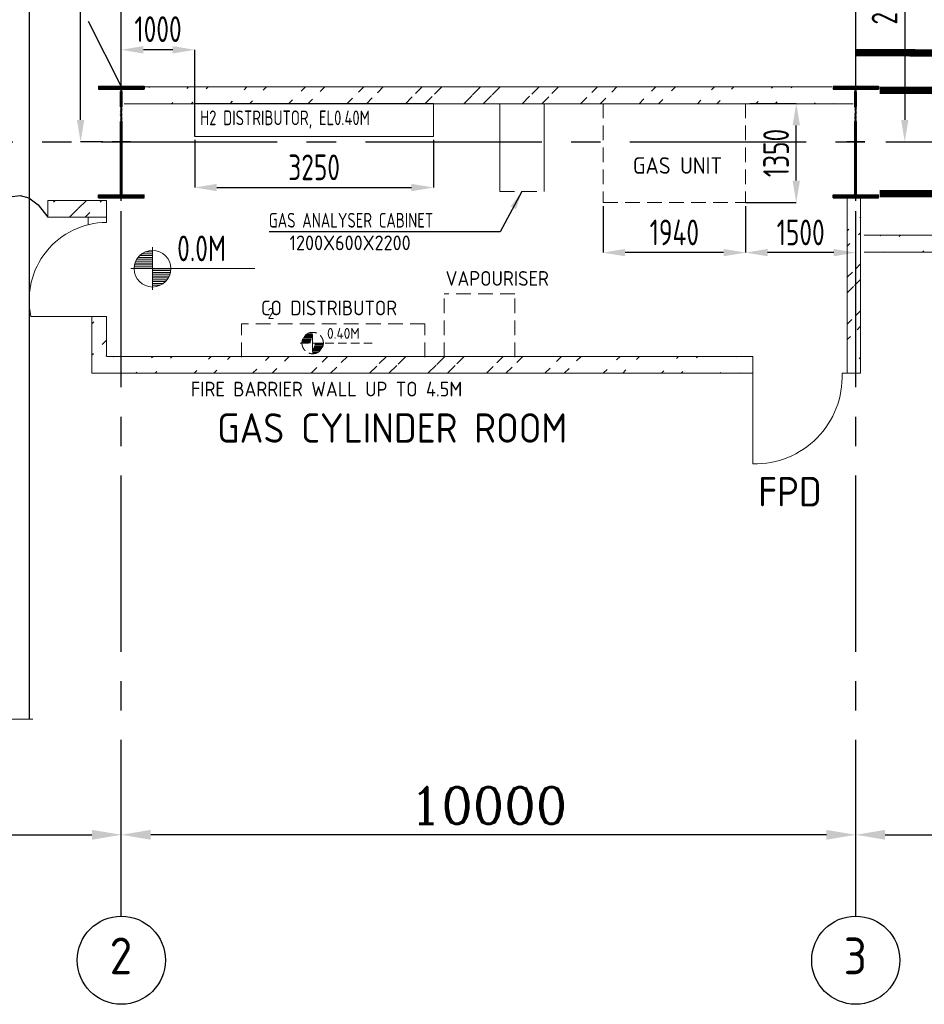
# Model space of a CAD drawing. Extents: x -7650383 to 4934791, y -137560 to 1826789.
# Tile 26 of 256: x 208007 to 220324, y 457341 to 470746. Entities that reach past the tile are written whole.
import ezdxf
from ezdxf.enums import TextEntityAlignment as Align

# ---------------------------------------------------------------- set-up
doc = ezdxf.new("R2010")
doc.units = 0
doc.header["$LTSCALE"] = 800
doc.header["$MEASUREMENT"] = 0
for name, pattern in [('CENTER', [2, 1.25, -0.25, 0.25, -0.25]), ('CENTER2', [1.125, 0.75, -0.125, 0.125, -0.125]), ('DASHDOT', [1, 0.5, -0.25, 0, -0.25]), ('HIDDEN', [0.375, 0.25, -0.125])]:
    doc.linetypes.add(name, pattern=pattern)
doc.layers.get('0').update_dxf_attribs({"linetype": 'CONTINUOUS'})
for name, color, linetype in [('0-7-COL', 2, 'CENTER'), ('CEN', 2, 'CENTER'), ('CENTER', 2, 'CENTER'), ('COL', 1, 'CENTER'), ('GRID', 8, 'CENTER'), ('HATCH', 9, 'CONTINUOUS'), ('PIPE', 1, 'CONTINUOUS'), ('ROAD', 40, 'CONTINUOUS'), ('STR', 2, 'CONTINUOUS'), ('TEXT', 3, 'CONTINUOUS'), ('TG_Col', 2, 'CONTINUOUS')]:
    doc.layers.add(name, color=color, linetype=linetype)
for name, color, linetype, lineweight in [('DIM', 4, 'CONTINUOUS', 13), ('EQP0', 8, 'HIDDEN', 9), ('WALL', 6, 'CONTINUOUS', 18)]:
    doc.layers.add(name, color=color, linetype=linetype, lineweight=lineweight)
doc.styles.add('ROMANC', font='romanc')
doc.styles.add('ROMANS', font='ISO9.shx', dxfattribs={"width": 0.8})
doc.styles.add('S1', font='SIMPLEX.SHX', dxfattribs={"height": 200})
doc.styles.get("Standard").update_dxf_attribs({"font": 'ISO9'})
doc.dimstyles.get("Standard").update_dxf_attribs({"dimtxt": 0.18, "dimasz": 0.18, "dimexe": 0.18, "dimexo": 0.0625, "dimgap": 0.09, "dimtad": 0, "dimtih": 1, "dimtoh": 1, "dimdec": 4, "dimzin": 0, "dimdsep": 46, "dimtxsty": 'Standard', "dimcen": 0.09, "dimadec": 0, "dimazin": 0, "dimtfac": 1, "dimtdec": 4, "dimtofl": 0, "dimtmove": 0, "dimatfit": 3, "dimfxl": 1, "dimtolj": 1, "dimtzin": 0, "dimarcsym": 0})
doc.dimstyles.new('STANDARD$0', dxfattribs={"dimtxt": 250, "dimasz": 200, "dimexe": 0, "dimexo": 0, "dimgap": 100, "dimtad": 1, "dimdec": 0, "dimzin": 0, "dimdsep": 46, "dimtxsty": 'S1', "dimcen": 0, "dimadec": 0, "dimazin": 0, "dimtfac": 1, "dimtdec": 0, "dimtmove": 2, "dimatfit": 3, "dimfxl": 1, "dimtolj": 1, "dimtzin": 0, "dimarcsym": 0})
pattern_1 = [(45, (185011.4, 370555.8), (-397.7476, 397.7476), []), (45, (185276.57, 370555.8), (-397.7476, 397.7476), [])]

# ---------------------------------------------------------------- blocks, each defined once
blk = doc.blocks.new('*D360')
at = {"layer": 'DIM', "color": 9, "lineweight": -2, "transparency": 16777216}
for p, q in [((219391, 471832), (220058, 471832)), ((220058, 471532), (220058, 469382)), ((219800, 469082), (220058, 469082))]:
    blk.add_line(p, q, dxfattribs=at)
at = {"layer": 'DIM', "color": 9, "transparency": 16777216}
for points in [[(220008, 471532), (220108, 471532), (220058, 471832)], [(220008, 469382), (220108, 469382), (220058, 469082)]]:
    blk.add_solid(points, dxfattribs=at)
at = {"layer": 'DIM', "transparency": 16777216, "insert": (219783, 471031), "char_height": 350, "attachment_point": 5, "rotation": 90, "style": 'ROMANS'}
blk.add_mtext('\\A1;2750', dxfattribs=at)
blk = doc.blocks.new('*D398')
at = {"layer": 'DIM', "color": 9, "lineweight": -2, "transparency": 16777216}
for p, q in [((209191, 476882), (208837, 476882)), ((208837, 469382), (208837, 476582)), ((209141, 469082), (208837, 469082))]:
    blk.add_line(p, q, dxfattribs=at)
at = {"layer": 'DIM', "color": 9, "transparency": 16777216}
for points in [[(208787, 476582), (208887, 476582), (208837, 476882)], [(208787, 469382), (208887, 469382), (208837, 469082)]]:
    blk.add_solid(points, dxfattribs=at)
at = {"layer": 'DIM', "transparency": 16777216, "insert": (208518, 473460), "char_height": 350, "attachment_point": 5, "rotation": 90, "style": 'ROMANS'}
blk.add_mtext('\\A1;7800', dxfattribs=at)
blk = doc.blocks.new('A$C41E52089')
at = {"layer": 'COL'}
h = blk.add_hatch(dxfattribs=at)
h.set_pattern_fill('ANSI31', color=256, scale=100, style=0)
h.paths.add_polyline_path([(310, -720), (0, -720), (0, -760), (310, -760)])
h.paths.add_polyline_path([(0, -720), (-310, -720), (-310, -760), (0, -760)])
h.paths.add_polyline_path([(0, 0), (-13, 0), (-13, -720), (0, -720)])
h.paths.add_polyline_path([(0, 720), (-13, 720), (-13, 0), (0, 0)])
h.paths.add_polyline_path([(12, 0), (0, 0), (0, -720), (12, -720)])
h.paths.add_polyline_path([(12, 720), (0, 720), (0, 0), (12, 0)])
h.paths.add_polyline_path([(310, 760), (0, 760), (0, 720), (12, 720), (310, 720)])
h.paths.add_polyline_path([(0, 760), (-310, 760), (-310, 720), (0, 720)])
for p, q in [((-310, 760), (310, 760)), ((-310, 760), (-310, 720)), ((-310, 720), (310, 720)), ((-13, -720), (-13, 720)), ((12, -720), (12, 720)), ((310, 760), (310, 720)), ((-310, -720), (310, -720)), ((-310, -760), (-310, -720)), ((-310, -760), (310, -760)), ((310, -760), (310, -720))]:
    blk.add_line(p, q, dxfattribs=at)
at = {"layer": 'COL', "color": 2}
for p, q in [((0, -800), (0, 800)), ((123, 0), (-123, 0))]:
    blk.add_line(p, q, dxfattribs=at)
blk = doc.blocks.new('*D197')
at = {"layer": 'DIM', "color": 9, "lineweight": -2, "transparency": 16777216}
for p, q in [((209391, 470009), (209391, 470336)), ((210091, 470336), (209691, 470336)), ((210391, 469156), (210391, 470336))]:
    blk.add_line(p, q, dxfattribs=at)
at = {"layer": 'DIM', "color": 9, "transparency": 16777216}
for points in [[(209691, 470386), (209691, 470286), (209391, 470336)], [(210091, 470386), (210091, 470286), (210391, 470336)]]:
    blk.add_solid(points, dxfattribs=at)
at = {"layer": 'DIM', "transparency": 16777216, "insert": (209891, 470617), "char_height": 350, "attachment_point": 5, "style": 'ROMANS'}
blk.add_mtext('\\A1;1000', dxfattribs=at)
blk = doc.blocks.new('*X35')
at = {"color": 0}
for p, q in [((36154, 29375), (36330, 29375)), ((36183, 29400), (36330, 29400)), ((36226, 29425), (36330, 29425)), ((36081, 29225), (36330, 29225)), ((36085, 29250), (36330, 29250)), ((36092, 29275), (36330, 29275)), ((36102, 29300), (36330, 29300)), ((36115, 29325), (36330, 29325)), ((36132, 29350), (36330, 29350)), ((36080, 29200), (36330, 29200))]:
    blk.add_line(p, q, dxfattribs=at)
blk = doc.blocks.new('LEVEL')
for p, q in [((0, 0), (0, 294)), ((-295, 0), (0, 0)), ((1393, 0), (0, 0)), ((0, 0), (0, -290))]:
    blk.add_line(p, q)
for start, end in [(90, 180), (0, 90), (180, 270), (270, 0)]:
    blk.add_arc((0, 0), 250, start, end)
blk.add_blockref('*X35', (-36330, -29198))
at = {"rotation": 180}
blk.add_blockref('*X35', (36330, 29198), dxfattribs=at)
at = {"flags": 4}
blk.add_attdef('LEVEL', (336, 101), '', height=250, dxfattribs=at)
blk = doc.blocks.new('*D198')
at = {"layer": 'DIM', "color": 9, "lineweight": -2, "transparency": 16777216}
for p, q in [((210391, 469109), (210391, 468461)), ((213641, 469109), (213641, 468461)), ((210691, 468461), (213341, 468461))]:
    blk.add_line(p, q, dxfattribs=at)
at = {"layer": 'DIM', "color": 9, "transparency": 16777216}
for points in [[(210691, 468511), (210691, 468411), (210391, 468461)], [(213341, 468511), (213341, 468411), (213641, 468461)]]:
    blk.add_solid(points, dxfattribs=at)
at = {"layer": 'DIM', "transparency": 16777216, "insert": (212016, 468736), "char_height": 350, "attachment_point": 5, "style": 'ROMANS'}
blk.add_mtext('\\A1;3250', dxfattribs=at)
blk = doc.blocks.new('*D199')
at = {"layer": 'DIM', "color": 9, "lineweight": -2, "transparency": 16777216}
for p, q in [((215951, 468209), (215951, 467575)), ((217891, 468209), (217891, 467575)), ((217591, 467575), (216251, 467575))]:
    blk.add_line(p, q, dxfattribs=at)
at = {"layer": 'DIM', "color": 9, "transparency": 16777216}
for points in [[(216251, 467625), (216251, 467525), (215951, 467575)], [(217591, 467625), (217591, 467525), (217891, 467575)]]:
    blk.add_solid(points, dxfattribs=at)
at = {"layer": 'DIM', "transparency": 16777216, "insert": (216921, 467850), "char_height": 350, "attachment_point": 5, "style": 'ROMANS'}
blk.add_mtext('\\A1;1940', dxfattribs=at)
blk = doc.blocks.new('*D200')
at = {"layer": 'DIM', "color": 9, "lineweight": -2, "transparency": 16777216}
for p, q in [((217948, 469606), (218581, 469606)), ((218581, 468556), (218581, 469306)), ((217891, 468256), (218581, 468256))]:
    blk.add_line(p, q, dxfattribs=at)
at = {"layer": 'DIM', "color": 9, "transparency": 16777216}
for points in [[(218531, 469306), (218631, 469306), (218581, 469606)], [(218531, 468556), (218631, 468556), (218581, 468256)]]:
    blk.add_solid(points, dxfattribs=at)
at = {"layer": 'DIM', "transparency": 16777216, "insert": (218306, 468931), "char_height": 350, "attachment_point": 5, "rotation": 90, "style": 'ROMANS'}
blk.add_mtext('\\A1;1350', dxfattribs=at)
blk = doc.blocks.new('*D201')
at = {"layer": 'DIM', "color": 9, "lineweight": -2, "transparency": 16777216}
for p, q in [((217891, 468208), (217891, 467575)), ((219091, 467575), (218191, 467575)), ((219391, 467470), (219391, 467575))]:
    blk.add_line(p, q, dxfattribs=at)
at = {"layer": 'DIM', "color": 9, "transparency": 16777216}
for points in [[(218191, 467625), (218191, 467525), (217891, 467575)], [(219091, 467625), (219091, 467525), (219391, 467575)]]:
    blk.add_solid(points, dxfattribs=at)
at = {"layer": 'DIM', "transparency": 16777216, "insert": (218641, 467850), "char_height": 350, "attachment_point": 5, "style": 'ROMANS'}
blk.add_mtext('\\A1;1500', dxfattribs=at)
blk = doc.blocks.new('*D216')
at = {"layer": 'DIM', "color": 4, "linetype": 'Continuous', "lineweight": -2, "transparency": 16777216}
blk.add_line((219791, 459649), (228991, 459649), dxfattribs=at)
at = {"layer": 'DIM', "color": 4, "linetype": 'Continuous', "transparency": 16777216}
for points in [[(219791, 459716), (219791, 459582), (219391, 459649)], [(228991, 459716), (228991, 459582), (229391, 459649)]]:
    blk.add_solid(points, dxfattribs=at)
at = {"layer": 'DIM', "linetype": 'Continuous', "transparency": 16777216, "insert": (224391, 460049), "char_height": 500, "attachment_point": 5, "style": 'ROMANC'}
blk.add_mtext('\\A1;10000', dxfattribs=at)
blk = doc.blocks.new('*D217')
at = {"layer": 'DIM', "color": 4, "linetype": 'Continuous', "lineweight": -2, "transparency": 16777216}
blk.add_line((218991, 459649), (209791, 459649), dxfattribs=at)
at = {"layer": 'DIM', "color": 4, "linetype": 'Continuous', "transparency": 16777216}
for points in [[(209791, 459716), (209791, 459582), (209391, 459649)], [(218991, 459716), (218991, 459582), (219391, 459649)]]:
    blk.add_solid(points, dxfattribs=at)
at = {"layer": 'DIM', "linetype": 'Continuous', "transparency": 16777216, "insert": (214391, 460049), "char_height": 500, "attachment_point": 5, "style": 'ROMANC'}
blk.add_mtext('\\A1;10000', dxfattribs=at)
blk = doc.blocks.new('*D218')
at = {"layer": 'DIM', "color": 4, "linetype": 'Continuous', "lineweight": -2, "transparency": 16777216}
blk.add_line((197791, 459649), (208991, 459649), dxfattribs=at)
at = {"layer": 'DIM', "color": 4, "linetype": 'Continuous', "transparency": 16777216}
for points in [[(197791, 459716), (197791, 459582), (197391, 459649)], [(208991, 459716), (208991, 459582), (209391, 459649)]]:
    blk.add_solid(points, dxfattribs=at)
at = {"layer": 'DIM', "linetype": 'Continuous', "transparency": 16777216, "insert": (203391, 460049), "char_height": 500, "attachment_point": 5, "style": 'ROMANC'}
blk.add_mtext('\\A1;12000', dxfattribs=at)

msp = doc.modelspace()

# ---------------------------------------------------------------- hatches: boundary and pattern name
at = {"layer": 'HATCH'}
h = msp.add_hatch(dxfattribs=at)
h.set_pattern_fill('ANSI32', color=256, scale=1500, style=0)
h.set_pattern_definition(pattern_1)
edge = h.paths.add_edge_path()
edge.add_line((209391.2, 469831.7), (219066.2, 469831.7))
edge.add_line((209428.7, 469601.8), (219353.7, 469601.8))
h = msp.add_hatch(dxfattribs=at)
h.set_pattern_fill('ANSI32', color=256, scale=1500, style=0)
h.set_pattern_definition(pattern_1)
edge = h.paths.add_edge_path()
edge.add_line((209391.2, 469831.7), (219066.2, 469831.7))
edge.add_line((209428.7, 469601.8), (219353.7, 469601.8))
h = msp.add_hatch(dxfattribs=at)
h.set_pattern_fill('ANSI32', color=256, scale=1200, style=0)
h.set_pattern_definition([(45, (185011.4, 370560), (-318.198, 318.198), []), (45, (185223.54, 370560), (-318.198, 318.198), [])])
edge = h.paths.add_edge_path()
edge.add_line((208391.2, 468055.9), (209191.2, 468055.9))
edge.add_line((208391.2, 468285.9), (209191.2, 468285.9))
h = msp.add_hatch(dxfattribs=at)
h.set_pattern_fill('ANSI32', color=256, scale=1200, style=0)
h.set_pattern_definition([(45, (172339.5, 415211.56), (-318.198, 318.198), []), (45, (172551.6, 415211.56), (-318.198, 318.198), [])])
edge = h.paths.add_edge_path()
edge.add_line((219457, 468141.4), (219457, 465931.7))
edge.add_line((219276.2, 468141.4), (219276.2, 465931.7))
h = msp.add_hatch(dxfattribs=at)
h.set_pattern_fill('ANSI32', color=256, scale=1500, style=0)
h.set_pattern_definition([(45, (201290.14, 372205.7), (-397.7476, 397.7476), []), (45, (201555.3, 372205.7), (-397.7476, 397.7476), [])])
edge = h.paths.add_edge_path()
edge.add_line((219276.2, 467811.7), (229891.2, 467811.6))
edge.add_line((219506.2, 467581.7), (229891.2, 467581.9))
h = msp.add_hatch(dxfattribs=at)
h.set_pattern_fill('ANSI32', color=256, scale=1200, style=0)
h.set_pattern_definition([(45, (162073.7, 415445.74), (-318.198, 318.198), []), (45, (162285.83, 415445.74), (-318.198, 318.198), [])])
edge = h.paths.add_edge_path()
edge.add_line((209191.2, 466705.6), (209191.2, 466161.7))
edge.add_line((208991.2, 466705.6), (208991.2, 466144.4))
h = msp.add_hatch(dxfattribs=at)
h.set_pattern_fill('ANSI32', color=256, scale=1500, style=0)
h.set_pattern_definition([(45, (185011.4, 370555.8), (-397.7476, 397.7476), []), (45, (185276.57, 370555.8), (-397.7476, 397.7476), [])])
edge = h.paths.add_edge_path()
edge.add_line((209191.2, 466161.7), (217991.2, 466161.7))
edge.add_line((208991.2, 465931.7), (217991.2, 465931.7))

# ---------------------------------------------------------------- linework, layer by layer
at = {"layer": '0-7-COL', "color": 6, "linetype": 'Continuous'}
for centre in [(209391.2, 457941.4), (219391.2, 457941.2)]:
    msp.add_circle(centre, 600, dxfattribs=at)
at = {"layer": 'CEN', "ltscale": 4}
msp.add_line((208937.6, 470724), (209391.2, 469835.9), dxfattribs=at)
at = {"layer": 'CENTER', "ltscale": 0.25, "const_width": 100, "flags": 128}
msp.add_lwpolyline([(219391.2, 470296.4), (243891.2, 470245.6)], dxfattribs=at)
at = {"layer": 'DIM', "flags": 128}
msp.add_lwpolyline([(206201.4, 461224), (206965.8, 461224), (206965.8, 461407.5), (207271.6, 461040.6), (207271.6, 461224), (208184.8, 461224)], dxfattribs=at)
at = {"layer": 'EQP0', "linetype": 'Continuous'}
for p, q in [((214546.6, 469605.9), (214546.6, 468405.9)), ((215146.6, 469605.9), (215146.6, 468405.9))]:
    msp.add_line(p, q, dxfattribs=at)
at = {"layer": 'EQP0'}
for p, q in [((215951.1, 469605.9), (215951.1, 468255.9)), ((217891.1, 469605.9), (217891.1, 468255.9)), ((214546.6, 468405.9), (215146.6, 468405.9)), ((215951.1, 468255.9), (217891.1, 468255.9))]:
    msp.add_line(p, q, dxfattribs=at)
at = {"layer": 'EQP0', "color": 3}
for p, q in [((214748.6, 467012.9), (213784.7, 467012.9)), ((213784.7, 466152.5), (213784.7, 467012.9)), ((214748.6, 466152.5), (214748.6, 467012.9)), ((213522.5, 466606.3), (211027.6, 466606.5)), ((211027.6, 466152.5), (211027.6, 466606.5)), ((213522.5, 466152.4), (213522.5, 466606.3))]:
    msp.add_line(p, q, dxfattribs=at)
at = {"layer": 'EQP0', "linetype": 'Continuous', "flags": 128}
msp.add_lwpolyline([(210391.2, 469605.9), (213641.2, 469605.9), (213641.2, 469155.9), (210391.2, 469155.9)], close=True, dxfattribs=at)
at = {"layer": 'GRID', "linetype": 'CENTER2', "ltscale": 4}
for p, q in [((209391.2, 458541.2), (209391.2, 507092)), ((219391.2, 458541.2), (219391.2, 507092)), ((191114.6, 469081.7), (306850.7, 469081.7))]:
    msp.add_line(p, q, dxfattribs=at)
at = {"layer": 'PIPE'}
msp.add_lwpolyline([(207906.7, 468338.6), (208014.7, 468352.8), (208131.6, 468320.9), (208257.2, 468227.1), (208391.2, 468055.9)], dxfattribs=at)
at = {"layer": 'ROAD', "ltscale": 4}
msp.add_line((208141.2, 461224), (208141.2, 506701.7), dxfattribs=at)
at = {"layer": 'STR', "color": 7, "linetype": 'DASHDOT', "const_width": 100}
for points in [[(219716.2, 469785.9), (229066.2, 469785.9)], [(219716.2, 468377.5), (229066.2, 468377.5)]]:
    msp.add_lwpolyline(points, dxfattribs=at)
at = {"layer": 'TG_Col', "color": 8}
msp.add_line((219391.2, 464231.7), (219391.2, 464451.5), dxfattribs=at)
at = {"layer": 'WALL'}
for p, q in [((209391.2, 469831.7), (219066.2, 469831.7)), ((209391.2, 469831.7), (219066.2, 469831.7)), ((209428.7, 469601.8), (219353.7, 469601.8)), ((209428.7, 469601.8), (219353.7, 469601.8)), ((208391.2, 468285.9), (209191.2, 468285.9)), ((208391.2, 468055.9), (208391.2, 468285.9)), ((209191.2, 468285.9), (209191.2, 467985.9)), ((219276.2, 468321.7), (219276.2, 465931.7)), ((219457, 468321.7), (219457, 465931.7)), ((208391.2, 468055.9), (209191.2, 468055.9)), ((208941.2, 468055.9), (208941.2, 467955)), ((229891.2, 467811.9), (219506.2, 467811.5)), ((229891.2, 467581.9), (219506.2, 467581.5)), ((208159.5, 466705.6), (209191.2, 466705.6)), ((208991.2, 466705.6), (208991.2, 465931.7)), ((209191.2, 466705.6), (209191.2, 466165.9)), ((209191.2, 466161.7), (217991.2, 466161.7)), ((217991.2, 465931.7), (217991.2, 466161.7)), ((208991.2, 465931.7), (217991.2, 465931.7)), ((217991.2, 465931.7), (217991.2, 464698.9)), ((219204.4, 465931.7), (219457, 465931.7))]:
    msp.add_line(p, q, dxfattribs=at)
for centre, radius, start, end in [((209194.9, 466927.1), 1058.8, 90.20156, 192.07485), ((218019.5, 465884.4), 1185.8, 268.62988, 2.28672)]:
    msp.add_arc(centre, radius, start, end, dxfattribs=at)

# ---------------------------------------------------------------- block references
at = {"layer": 'COL'}
for p in [(209391.2, 469081.7), (219391.2, 469081.7)]:
    msp.add_blockref('A$C41E52089', p, dxfattribs=at)
at = {"layer": 'DIM'}
ref = msp.add_blockref('LEVEL', (209815.6, 467356.5), dxfattribs=at)
ref.add_attrib('LEVEL', '0.0M', (210151.3, 467457.4), dxfattribs={"layer": '0', "height": 350, "style": 'ROMANS', "width": 0.8, "flags": 4})
at = {"layer": 'EQP0', "xscale": 0.583199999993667, "yscale": 0.583199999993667, "zscale": 0.583199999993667}
msp.add_blockref('LEVEL', (211996.4, 466343.7), dxfattribs=at).add_auto_attribs({'LEVEL': '0.40M'})

# ---------------------------------------------------------------- texts
at = {"layer": '0-7-COL', "color": 6, "linetype": 'Continuous', "style": 'ROMANS'}
for s, p in [('2', (209385.3, 458000.5)), ('3', (219385.3, 458000.3))]:
    msp.add_text(s, height=500, dxfattribs=at).set_placement(p, align=Align.MIDDLE)
at = {"layer": 'TEXT', "style": 'ROMANS', "width": 0.8}
for s, p in [('H2 DISTRIBUTOR, EL0.40M', (210463.4, 469310)), ('GAS ANALYSER CABINET', (211398.3, 467915.5))]:
    msp.add_text(s, height=200, dxfattribs=at).set_placement(p)
at = {"layer": 'TEXT'}
msp.add_text('GAS UNIT', height=225, dxfattribs=at).set_placement((216963.8, 468761), align=Align.MIDDLE)
at = {"layer": 'TEXT', "style": 'ROMANS'}
for s, height, p in [('1200X600X2200', 200, (211679.9, 467607.4)), ('2', 150, (211383, 466672.1)), ('FIRE BARRIER WALL UP TO 4.5M', 200, (210336.8, 465617)), ('GAS CYLINDER ROOM', 400, (210697.4, 464987.3)), ('FPD', 400, (218063.4, 464119.9))]:
    msp.add_text(s, height=height, dxfattribs=at).set_placement(p)
for s, p in [('VAPOURISER', (214509.3, 467223.6)), ('CO DISTRIBUTOR', (212220, 466822))]:
    msp.add_text(s, height=200, dxfattribs=at).set_placement(p, align=Align.MIDDLE)

# ---------------------------------------------------------------- dimensions: what is measured, and where the dimension line sits
at = {"layer": 'DIM'}
for base, p1, p2, angle, picture, middle in [((208837, 476881.7), (209141.2, 469081.7), (209191.2, 476881.7), 270, '*D398', (208517.6, 473460)), ((220058.1, 469081.7), (219391.2, 471831.7), (219799.9, 469081.7), 90, '*D360', (219783.1, 471030.5))]:
    dim = msp.add_linear_dim(base=base, p1=p1, p2=p2, angle=angle, dimstyle='STANDARD$0', override={"dimtxt": 350, "dimasz": 300, "dimtxsty": 'ROMANS', "dimclrd": 9, "dimclre": 9, "dimclrt": 256, "dimtix": 1}, dxfattribs=at)
    dim.commit()
    dim.dimension.update_dxf_attribs({"geometry": picture, "text_midpoint": middle, "dimtype": 160})
dim = msp.add_linear_dim(base=(209391.2, 470336.1), p1=(210391.2, 469156), p2=(209391.2, 470008.5), dimstyle='STANDARD$0', override={"dimtxt": 350, "dimasz": 300, "dimtxsty": 'ROMANS', "dimclrd": 9, "dimclre": 9, "dimclrt": 256, "dimtix": 1}, dxfattribs=at)
dim.commit()
dim.dimension.update_dxf_attribs({"geometry": '*D197', "text_midpoint": (209891.2, 470617.2), "dimtype": 160})
dim = msp.add_linear_dim(base=(218581, 469606), p1=(217891.1, 468256), p2=(217948.4, 469606), angle=90, dimstyle='STANDARD$0', override={"dimtxt": 350, "dimasz": 300, "dimtxsty": 'ROMANS', "dimclrd": 9, "dimclre": 9, "dimclrt": 256, "dimtix": 1}, dxfattribs=at)
dim.commit()
dim.dimension.update_dxf_attribs({"geometry": '*D200', "text_midpoint": (218306, 468931)})
for base, p1, p2, picture, middle in [((213641.2, 468461.2), (210391.2, 469108.5), (213641.2, 469108.5), '*D198', (212016.2, 468736.2)), ((215951.1, 467574.7), (217891.2, 468208.5), (215951.1, 468208.5), '*D199', (216921.2, 467849.7)), ((217891.2, 467574.5), (219391.2, 467470.2), (217891.2, 468208.5), '*D201', (218641.2, 467849.5))]:
    dim = msp.add_linear_dim(base=base, p1=p1, p2=p2, dimstyle='STANDARD$0', override={"dimtxt": 350, "dimasz": 300, "dimtxsty": 'ROMANS', "dimclrd": 9, "dimclre": 9, "dimclrt": 256, "dimtix": 1}, dxfattribs=at)
    dim.commit()
    dim.dimension.update_dxf_attribs({"geometry": picture, "text_midpoint": middle})
at = {"layer": 'DIM', "linetype": 'Continuous'}
for base, p1, p2, picture, middle in [((209391.2, 459649.1), (197391.2, 459649.1), (209391.2, 459649.1), '*D218', (203391.2, 460049.1)), ((229391.2, 459649.1), (219391.2, 459649.1), (229391.2, 459649.1), '*D216', (224391.2, 460049.1))]:
    dim = msp.add_linear_dim(base=base, p1=p1, p2=p2, dimstyle='STANDARD$0', override={"dimscale": 100, "dimtxt": 5, "dimasz": 4, "dimgap": 1.5, "dimtxsty": 'ROMANC', "dimclrd": 4, "dimclre": 256, "dimclrt": 256, "dimtix": 1}, dxfattribs=at)
    dim.commit()
    dim.dimension.update_dxf_attribs({"geometry": picture, "text_midpoint": middle})
dim = msp.add_linear_dim(base=(209391.2, 459649.1), p1=(219391.2, 459649.1), p2=(209391.2, 459649.1), angle=180, dimstyle='STANDARD$0', override={"dimscale": 100, "dimtxt": 5, "dimasz": 4, "dimgap": 1.5, "dimtxsty": 'ROMANC', "dimclrd": 4, "dimclre": 256, "dimclrt": 256, "dimtix": 1}, dxfattribs=at)
dim.commit()
dim.dimension.update_dxf_attribs({"geometry": '*D217', "text_midpoint": (214391.2, 460049.1)})

# ---------------------------------------------------------------- leaders
at = {"layer": 'DIM'}
msp.add_leader([(214846.6, 468405.9), (214551.2, 467858.5), (211406.2, 467858.5)], dimstyle='Standard', override={"dimscale": 100, "dimtxt": 2.5, "dimasz": 2.5, "dimexe": 0, "dimexo": 0, "dimgap": 1, "dimtad": 1, "dimtih": 0, "dimtoh": 0, "dimdec": 0, "dimtxsty": 'ROMANS', "dimcen": 0, "dimclrd": 4, "dimclre": 256, "dimclrt": 256, "dimtdec": 0, "dimtix": 1, "dimtofl": 1, "dimtmove": 2}, dxfattribs=at)

doc.saveas('drawing.dxf')
